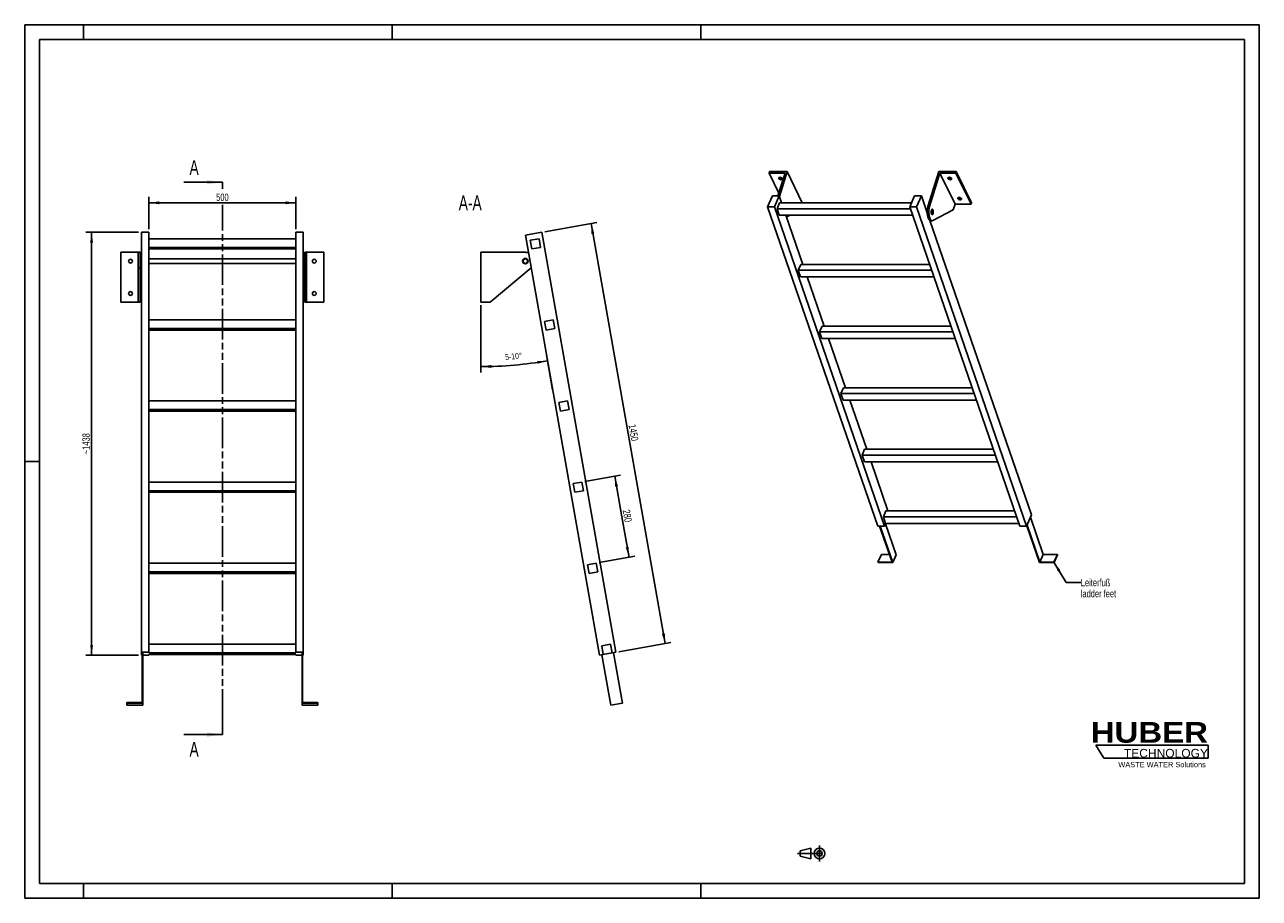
# Model space of a CAD drawing. Header units: millimetres. Extents: x 0 to 4200, y 0 to 2970.
import ezdxf

# ---------------------------------------------------------------- set-up
doc = ezdxf.new("R2010")
doc.units = ezdxf.units.MM
doc.header["$LTSCALE"] = 231
doc.linetypes.add('CENTER', pattern=[0.6, 0.375, -0.075, 0.075, -0.075])
doc.linetypes.add('PHANTOM', pattern=[0.8, 0.45, -0.05, 0.1, -0.05, 0.1, -0.05])
doc.layers.get('0').update_dxf_attribs({"linetype": 'CONTINUOUS'})
for name, color, linetype in [('005_AXIS', 7, 'CONTINUOUS'), ('050_DIMENSIONING', 7, 'CONTINUOUS'), ('053_NOTES', 7, 'CONTINUOUS'), ('HATCHING_BL0', 7, 'CONTINUOUS'), ('HUBER_Logo_BL1', 7, 'CONTINUOUS')]:
    doc.layers.add(name, color=color, linetype=linetype)
doc.styles.get("Standard").update_dxf_attribs({"font": 'txt', "width": 0.7})
doc.styles.add('TEXTSTYLE_2', font='ariblk.ttf')
doc.styles.add('TEXTSTYLE_3', font='arial.ttf')
doc.dimstyles.new('DIMSTYLE_1', dxfattribs={"dimtxt": 25, "dimasz": 35, "dimexe": 2, "dimexo": 1, "dimtad": 1, "dimdec": 1, "dimtxsty": 'STANDARD', "dimblk": '_FILLED', "dimblk1": '_FILLED', "dimblk2": '_FILLED', "dimcen": 0.09, "dimazin": 2, "dimtp": 0.8, "dimtm": 0.8, "dimtfac": 1, "dimtdec": 1, "dimtofl": 0, "dimtmove": 0, "dimatfit": 3, "dimldrblk": '_FILLED', "dimfxl": 1, "dimtolj": 1, "dimarcsym": 0})
doc.dimstyles.new('DIMSTYLE_2', dxfattribs={"dimtxt": 20, "dimasz": 35, "dimexe": 2, "dimexo": 1, "dimgap": 2, "dimtad": 1, "dimdec": 1, "dimtxsty": 'STANDARD', "dimblk": '_FILLED', "dimblk1": '_FILLED', "dimblk2": '_FILLED', "dimcen": 0.09, "dimazin": 2, "dimtp": 0.5, "dimtm": 0.5, "dimtfac": 1, "dimtdec": 1, "dimtofl": 0, "dimtmove": 0, "dimatfit": 3, "dimldrblk": '_FILLED', "dimfxl": 1, "dimtolj": 1, "dimarcsym": 0})
doc.dimstyles.new('DIMSTYLE_3', dxfattribs={"dimtxt": 25, "dimasz": 35, "dimexe": 2, "dimexo": 1, "dimtad": 1, "dimdec": 0, "dimtxsty": 'STANDARD', "dimblk": '_FILLED', "dimblk1": '_FILLED', "dimblk2": '_FILLED', "dimcen": 0.09, "dimazin": 2, "dimtp": 1.2, "dimtm": 1.2, "dimtfac": 1, "dimtdec": 0, "dimtofl": 0, "dimtmove": 0, "dimatfit": 3, "dimldrblk": '_FILLED', "dimfxl": 1, "dimtolj": 1, "dimarcsym": 0})
doc.dimstyles.new('DIMSTYLE_4', dxfattribs={"dimtxt": 25, "dimasz": 35, "dimexe": 2, "dimexo": 1, "dimtad": 1, "dimtxsty": 'STANDARD', "dimblk": '_FILLED', "dimblk1": '_FILLED', "dimblk2": '_FILLED', "dimcen": 0.09, "dimazin": 2, "dimtp": 0.5, "dimtm": 0.5, "dimtfac": 1, "dimtofl": 0, "dimtmove": 0, "dimatfit": 3, "dimldrblk": '_FILLED', "dimfxl": 1, "dimtolj": 1, "dimarcsym": 0})
doc.dimstyles.get("Standard").update_dxf_attribs({"dimtxt": 25, "dimasz": 35, "dimexe": 2, "dimexo": 1, "dimtad": 1, "dimtxsty": 'STANDARD', "dimblk": '_FILLED', "dimblk1": '_FILLED', "dimblk2": '_FILLED', "dimcen": 0.09, "dimazin": 2, "dimtol": 1, "dimtp": 0.01, "dimtm": 0.01, "dimtfac": 1, "dimtofl": 0, "dimtmove": 0, "dimatfit": 3, "dimldrblk": '_FILLED', "dimfxl": 1, "dimtolj": 1, "dimarcsym": 0})

# ---------------------------------------------------------------- blocks, each defined once
blk = doc.blocks.new('HUBER_LOGO_BL1', base_point=(3837.5, 503.7))
at = {"layer": 'HUBER_Logo_BL1', "color": 5, "linetype": 'CONTINUOUS'}
for p, q in [((4026.4, 521), (3643.9, 521)), ((3643.9, 521), (3670.9, 476)), ((4026.4, 521), (4026.4, 476)), ((3670.9, 476), (4026.4, 476))]:
    blk.add_line(p, q, dxfattribs=at)
at = {"layer": 'HUBER_Logo_BL1', "color": 2, "linetype": 'CONTINUOUS', "attachment_point": 3, "line_spacing_factor": 0.78}
for s, insert, char_height, width, style in [('HUBER\\P\\fArial;\\H29.25;TECHNOLOGY ', (4025.4, 599.1), 70.2, 387.672, 'TEXTSTYLE_2'), ('WASTE WATER Solutions', (4018, 463.6), 18, 297.033, 'TEXTSTYLE_3')]:
    blk.add_mtext(s, dxfattribs=dict(at, insert=insert, char_height=char_height, width=width, style=style))
blk = doc.blocks.new('_FILLED')
at = {"color": 0, "linetype": 'BYBLOCK'}
blk.add_solid([(0, 0), (-1, 0.143), (-1, -0.143)], dxfattribs=at)
blk = doc.blocks.new('*D0')
at = {"layer": '050_DIMENSIONING', "color": 2, "linetype": 'CONTINUOUS'}
for p, q in [((422.6, 2274.4), (422.6, 2384.4)), ((422.6, 2364.4), (672.6, 2364.4)), ((922.6, 2364.4), (672.6, 2364.4)), ((922.6, 2274.4), (922.6, 2384.4))]:
    blk.add_line(p, q, dxfattribs=at)
at = {"layer": '050_DIMENSIONING', "color": 2, "linetype": 'CONTINUOUS', "xscale": 35, "yscale": 35, "zscale": 35, "rotation": 180}
blk.add_blockref('_FILLED', (422.6, 2364.4), dxfattribs=at)
at = {"layer": '050_DIMENSIONING', "color": 2, "linetype": 'CONTINUOUS', "xscale": 35, "yscale": 35, "zscale": 35}
blk.add_blockref('_FILLED', (922.6, 2364.4), dxfattribs=at)
at = {"layer": '050_DIMENSIONING', "color": 2, "linetype": 'CONTINUOUS', "insert": (672.6, 2395.7), "char_height": 25, "width": 85.714, "attachment_point": 2, "line_spacing_factor": 0.9}
blk.add_mtext('500', dxfattribs=at)
blk = doc.blocks.new('*D1')
at = {"layer": '050_DIMENSIONING', "color": 2, "linetype": 'CONTINUOUS'}
for p, q in [((1552.2, 2016.2), (1552.2, 1787.7)), ((1775.2, 1847.2), (1796, 1729.2))]:
    blk.add_line(p, q, dxfattribs=at)
for start, end in [(270, 275), (275, 280)]:
    blk.add_arc((1552.2, 3111.8), 1304.1, start, end, dxfattribs=at)
for points in [[(1587.1, 1813.2), (1552.2, 1807.7), (1587.2, 1803.2)], [(1744.9, 1817), (1778.6, 1827.5), (1743.3, 1826.9)]]:
    blk.add_solid(points, dxfattribs=at)
at = {"layer": '050_DIMENSIONING', "color": 2, "linetype": 'CONTINUOUS', "insert": (1662.3, 1852.5), "char_height": 20, "width": 103.571, "attachment_point": 2, "rotation": 5, "line_spacing_factor": 0.9}
blk.add_mtext('5-10\\fgdt;{\\W1.0;{\\fgdt;~}}', dxfattribs=at)
blk = doc.blocks.new('*D2')
at = {"layer": '050_DIMENSIONING', "color": 2, "linetype": 'CONTINUOUS'}
for p, q in [((387.6, 2264.4), (207.6, 2264.4)), ((227.6, 2264.4), (227.6, 1545.5)), ((227.6, 826.6), (227.6, 1545.5)), ((387.6, 826.6), (207.6, 826.6))]:
    blk.add_line(p, q, dxfattribs=at)
at = {"layer": '050_DIMENSIONING', "color": 2, "linetype": 'CONTINUOUS', "xscale": 35, "yscale": 35, "zscale": 35}
for p, rotation in [((227.6, 2264.4), 90), ((227.6, 826.6), 270)]:
    blk.add_blockref('_FILLED', p, dxfattribs=dict(at, rotation=rotation))
at = {"layer": '050_DIMENSIONING', "color": 2, "linetype": 'CONTINUOUS', "insert": (196.3, 1545.5), "char_height": 25, "width": 136.607, "attachment_point": 2, "rotation": 90, "line_spacing_factor": 0.9}
blk.add_mtext('~1438', dxfattribs=at)
blk = doc.blocks.new('*D3')
at = {"layer": '050_DIMENSIONING', "color": 2, "linetype": 'CONTINUOUS'}
for p, q in [((1769.3, 2266.2), (1946.6, 2297.4)), ((1926.9, 2294), (2052.8, 1580)), ((2178.7, 866), (2052.8, 1580)), ((2021.1, 838.2), (2198.4, 869.5))]:
    blk.add_line(p, q, dxfattribs=at)
at = {"layer": '050_DIMENSIONING', "color": 2, "linetype": 'CONTINUOUS', "xscale": 35, "yscale": 35, "zscale": 35}
for p, rotation in [((1926.9, 2294), 100), ((2178.7, 866), 280)]:
    blk.add_blockref('_FILLED', p, dxfattribs=dict(at, rotation=rotation))
at = {"layer": '050_DIMENSIONING', "color": 2, "linetype": 'CONTINUOUS', "insert": (2083.6, 1585.4), "char_height": 25, "width": 107.143, "attachment_point": 2, "rotation": 280, "line_spacing_factor": 0.9}
blk.add_mtext('1450', dxfattribs=at)
blk = doc.blocks.new('*D4')
at = {"layer": '050_DIMENSIONING', "color": 2, "linetype": 'CONTINUOUS'}
for p, q in [((1905.4, 1416.9), (2027, 1438.4)), ((2007.3, 1434.9), (2031.6, 1297)), ((2055.9, 1159.1), (2031.6, 1297)), ((1954, 1141.2), (2075.6, 1162.6))]:
    blk.add_line(p, q, dxfattribs=at)
at = {"layer": '050_DIMENSIONING', "color": 2, "linetype": 'CONTINUOUS', "xscale": 35, "yscale": 35, "zscale": 35}
for p, rotation in [((2007.3, 1434.9), 100), ((2055.9, 1159.1), 280)]:
    blk.add_blockref('_FILLED', p, dxfattribs=dict(at, rotation=rotation))
at = {"layer": '050_DIMENSIONING', "color": 2, "linetype": 'CONTINUOUS', "insert": (2062.4, 1302.4), "char_height": 25, "width": 88.393, "attachment_point": 2, "rotation": 280, "line_spacing_factor": 0.9}
blk.add_mtext('280', dxfattribs=at)
blk = doc.blocks.new('PROJEKTIONSMETHODE_1_BL2', base_point=(2680, 152.5))
at = {"color": 2, "linetype": 'CONTINUOUS'}
for p, q in [((2637.8, 161.7), (2674.5, 170.8)), ((2674.5, 134.2), (2674.5, 170.8)), ((2637.8, 143.3), (2637.8, 161.7)), ((2637.8, 143.3), (2674.5, 134.2))]:
    blk.add_line(p, q, dxfattribs=at)
at = {"color": 2, "linetype": 'CENTER'}
for p, q in [((2703.8, 180), (2703.8, 125)), ((2628.7, 152.5), (2731.3, 152.5))]:
    blk.add_line(p, q, dxfattribs=at)
at = {"color": 2, "linetype": 'CONTINUOUS'}
for radius in [18.3, 9.17]:
    blk.add_circle((2703.8, 152.5), radius, dxfattribs=at)
blk = doc.blocks.new('XSEC_FILLED')
at = {"color": 0, "linetype": 'BYBLOCK'}
blk.add_solid([(0, 0), (-1, 0.143), (-1, -0.143)], dxfattribs=at)
blk = doc.blocks.new('HATCHING_BL0', base_point=(606.8, 1495.6))
at = {"layer": 'HATCHING_BL0', "color": 7, "linetype": 'PHANTOM'}
for p, q in [((672.6, 2411.7), (672.6, 2434.4)), ((672.6, 606.7), (672.6, 2357.4)), ((672.6, 556.7), (672.6, 606.7))]:
    blk.add_line(p, q, dxfattribs=at)
at = {"layer": 'HATCHING_BL0', "color": 7, "linetype": 'CONTINUOUS', "char_height": 50, "width": 64.286, "attachment_point": 1, "line_spacing_factor": 0.9}
for insert in [(560.7, 2509.4), (560.7, 531.7)]:
    blk.add_mtext('A', dxfattribs=dict(at, insert=insert))
at = {"layer": 'HATCHING_BL0', "color": 7, "linetype": 'CONTINUOUS'}
for points in [[(672.6, 2434.4), (541.1, 2434.4)], [(672.6, 556.7), (541.1, 556.7)]]:
    blk.add_leader(points, dimstyle='STANDARD', override={"dimasz": 52.5, "dimtad": 0, "dimldrblk": 'XSEC_FILLED'}, dxfattribs=at)

msp = doc.modelspace()

# ---------------------------------------------------------------- hatches: boundary and pattern name
at = {"linetype": 'CONTINUOUS'}
h = msp.add_hatch(dxfattribs=at)
h.set_pattern_fill('ANSI31', color=2, angle=90, style=0, pattern_type=2)
h.set_pattern_definition([(135, (1552.18, 2111.18), (-239.875, -239.875), [])])
edge = h.paths.add_edge_path()
edge.add_line((1997.963, 834.133), (1968.419, 828.924))
edge.add_line((1968.419, 828.924), (1963.21, 858.468))
edge.add_line((1963.21, 858.468), (1992.754, 863.677))
edge.add_line((1997.963, 834.133), (1992.754, 863.677))
edge = h.paths.add_edge_path()
edge.add_line((1725.312, 2207.655), (1720.102, 2237.199))
edge.add_line((1720.102, 2237.199), (1749.646, 2242.408))
edge.add_line((1754.856, 2212.864), (1749.646, 2242.408))
edge.add_line((1725.312, 2207.655), (1754.856, 2212.864))
edge = h.paths.add_edge_path()
edge.add_line((1773.933, 1931.908), (1768.724, 1961.453))
edge.add_line((1768.724, 1961.453), (1798.268, 1966.662))
edge.add_line((1803.477, 1937.118), (1798.268, 1966.662))
edge.add_line((1773.933, 1931.908), (1803.477, 1937.118))
edge = h.paths.add_edge_path()
edge.add_line((1822.555, 1656.162), (1817.345, 1685.706))
edge.add_line((1817.345, 1685.706), (1846.889, 1690.916))
edge.add_line((1852.099, 1661.372), (1846.889, 1690.916))
edge.add_line((1822.555, 1656.162), (1852.099, 1661.372))
edge = h.paths.add_edge_path()
edge.add_line((1871.176, 1380.416), (1865.967, 1409.96))
edge.add_line((1865.967, 1409.96), (1895.511, 1415.17))
edge.add_line((1900.72, 1385.625), (1895.511, 1415.17))
edge.add_line((1871.176, 1380.416), (1900.72, 1385.625))
edge = h.paths.add_edge_path()
edge.add_line((1919.798, 1104.67), (1914.588, 1134.214))
edge.add_line((1914.588, 1134.214), (1944.132, 1139.424))
edge.add_line((1949.342, 1109.879), (1944.132, 1139.424))
edge.add_line((1919.798, 1104.67), (1949.342, 1109.879))
edge = h.paths.add_edge_path()
edge.add_arc((1703.177, 2166.181), 7.5, 0, 180)
edge.add_arc((1703.177, 2166.181), 7.5, -180, 0)

# ---------------------------------------------------------------- linework, layer by layer
at = {"color": 7, "linetype": 'CONTINUOUS'}
for p, q in [((0, 2970), (4200, 2970)), ((0, 0), (0, 2970)), ((4200, 0), (4200, 2970)), ((2586.576, 2465.79), (2532.234, 2465.79)), ((2586.576, 2465.79), (2562.651, 2388.368)), ((2567.523, 2386.25), (2593.555, 2470.49)), ((3072.797, 2352.207), (3109.349, 2470.49)), ((3113.423, 2465.79), (3078.324, 2352.207)), ((3165.28, 2360.116), (3113.423, 2465.79)), ((3167.766, 2465.79), (3113.423, 2465.79)), ((2527.158, 2350.549), (2543.765, 2388.368)), ((2543.765, 2388.368), (2566.792, 2388.368)), ((2566.792, 2388.368), (2550.184, 2350.549)), ((2559.285, 2344.542), (2568.026, 2364.447)), ((2575.052, 2364.447), (2566.792, 2388.368)), ((3016.818, 2364.447), (2568.026, 2364.447)), ((2645.412, 2364.816), (2645.298, 2364.447)), ((3010.715, 2350.549), (3027.322, 2388.368)), ((3027.322, 2388.368), (3050.349, 2388.368)), ((3050.349, 2388.368), (3033.741, 2350.549)), ((3070.332, 2330.502), (3050.349, 2388.368)), ((3165.28, 2360.116), (3159.08, 2340.05)), ((3165.28, 2360.116), (3219.623, 2360.116)), ((2901.799, 1265.674), (2527.158, 2350.549)), ((2550.184, 2350.549), (2527.158, 2350.549)), ((2924.826, 1265.674), (2550.184, 2350.549)), ((2567.036, 2322.097), (2559.285, 2344.542)), ((3012.789, 2344.542), (2559.285, 2344.542)), ((2567.036, 2322.097), (3020.54, 2322.097)), ((2647.397, 2154.954), (2589.677, 2322.097)), ((2603.104, 2322.097), (2591.715, 2316.196)), ((3385.356, 1265.674), (3010.715, 2350.549)), ((3033.741, 2350.549), (3010.715, 2350.549)), ((3408.383, 1265.674), (3033.741, 2350.549)), ((3159.08, 2340.05), (3089.785, 2304.152)), ((3424.99, 1303.493), (3079.381, 2304.298)), ((3081.949, 2303.559), (3087.475, 2303.559)), ((422.577, 2264.449), (397.577, 2264.449)), ((397.577, 2252.256), (397.577, 2264.449)), ((397.577, 2168.519), (397.577, 2252.256)), ((422.577, 1966.662), (422.577, 2264.449)), ((922.577, 2242.408), (422.577, 2242.408)), ((947.577, 2264.449), (922.577, 2264.449)), ((922.577, 1966.662), (922.577, 2264.449)), ((947.577, 836.477), (947.577, 2264.449)), ((1759.468, 2264.449), (1703.334, 2254.551)), ((1955.124, 826.579), (1703.334, 2254.551)), ((1720.102, 2237.199), (1749.646, 2242.408)), ((1725.312, 2207.655), (1720.102, 2237.199)), ((1754.856, 2212.864), (1749.646, 2242.408)), ((2011.258, 836.477), (1759.468, 2264.449)), ((386.577, 2196.181), (327.577, 2196.181)), ((386.577, 2196.181), (392.577, 2196.181)), ((386.577, 2196.181), (386.577, 2175.431)), ((392.577, 2196.181), (392.577, 2175.431)), ((422.577, 2212.864), (922.577, 2212.864)), ((422.577, 2207.655), (922.577, 2207.655)), ((952.577, 2196.181), (958.577, 2196.181)), ((952.577, 2196.181), (952.577, 2175.431)), ((1017.577, 2196.181), (958.577, 2196.181)), ((958.577, 2196.181), (958.577, 2175.431)), ((1703.177, 2196.181), (1552.177, 2196.181)), ((1725.312, 2207.655), (1754.856, 2212.864)), ((386.577, 2175.431), (386.577, 2173.681)), ((386.577, 2173.681), (386.577, 2166.181)), ((386.577, 2166.181), (386.577, 2158.681)), ((386.577, 2158.681), (386.577, 2156.931)), ((386.577, 2156.931), (386.577, 2143.254)), ((386.577, 2026.181), (386.577, 2143.254)), ((392.577, 2175.431), (392.577, 2166.181)), ((392.577, 2166.181), (392.577, 2156.931)), ((392.577, 2156.931), (392.577, 2143.254)), ((392.577, 2026.181), (392.577, 2143.254)), ((397.577, 2152.209), (397.577, 2168.519)), ((397.577, 2151.467), (397.577, 2152.209)), ((397.577, 2148.554), (397.577, 2151.467)), ((397.577, 2145.081), (397.577, 2148.554)), ((397.577, 2138.411), (397.577, 2145.081)), ((952.577, 2175.431), (952.577, 2166.181)), ((952.577, 2166.181), (952.577, 2156.931)), ((952.577, 2156.931), (952.577, 2143.254)), ((952.577, 2026.181), (952.577, 2143.254)), ((958.577, 2175.431), (958.577, 2173.681)), ((958.577, 2173.681), (958.577, 2166.181)), ((958.577, 2166.181), (958.577, 2158.681)), ((958.577, 2158.681), (958.577, 2156.931)), ((958.577, 2156.931), (958.577, 2143.254)), ((958.577, 2026.181), (958.577, 2143.254)), ((1583.794, 2026.181), (1722.525, 2143.254)), ((2631.63, 2135.049), (2640.37, 2154.954)), ((3078.26, 2154.954), (2640.37, 2154.954)), ((397.577, 2134.013), (397.577, 2138.411)), ((397.577, 2131.294), (397.577, 2134.013)), ((397.577, 2129.815), (397.577, 2131.294)), ((397.577, 2114.383), (397.577, 2129.815)), ((397.577, 2109.174), (397.577, 2114.383)), ((397.577, 836.477), (397.577, 2109.174)), ((2639.381, 2112.604), (2631.63, 2135.049)), ((3085.134, 2135.049), (2631.63, 2135.049)), ((2639.381, 2112.604), (3092.885, 2112.604)), ((2719.741, 1945.461), (2662.022, 2112.604)), ((327.577, 2026.181), (386.577, 2026.181)), ((386.577, 2026.181), (392.577, 2026.181)), ((952.577, 2026.181), (958.577, 2026.181)), ((958.577, 2026.181), (1017.577, 2026.181)), ((1552.177, 2026.181), (1583.794, 2026.181)), ((422.577, 1937.118), (422.577, 1966.662)), ((922.577, 1966.662), (422.577, 1966.662)), ((422.577, 1931.908), (422.577, 1937.118)), ((422.577, 1937.118), (922.577, 1937.118)), ((922.577, 1937.118), (922.577, 1966.662)), ((922.577, 1931.908), (922.577, 1937.118)), ((1768.724, 1961.453), (1798.268, 1966.662)), ((1773.933, 1931.908), (1768.724, 1961.453)), ((1773.933, 1931.908), (1803.477, 1937.118)), ((1803.477, 1937.118), (1798.268, 1966.662)), ((2703.974, 1925.556), (2712.715, 1945.461)), ((3150.604, 1945.461), (2712.715, 1945.461)), ((422.577, 1690.916), (422.577, 1931.908)), ((422.577, 1931.908), (922.577, 1931.908)), ((922.577, 1690.916), (922.577, 1931.908)), ((3157.478, 1925.556), (2703.974, 1925.556)), ((2711.725, 1903.11), (2703.974, 1925.556)), ((2711.725, 1903.11), (3165.229, 1903.11)), ((2792.086, 1735.968), (2734.366, 1903.11)), ((2785.059, 1735.968), (2776.319, 1716.063)), ((3222.949, 1735.968), (2785.059, 1735.968)), ((422.577, 1661.372), (422.577, 1690.916)), ((922.577, 1690.916), (422.577, 1690.916)), ((922.577, 1661.372), (922.577, 1690.916)), ((1817.345, 1685.706), (1846.889, 1690.916)), ((1822.555, 1656.162), (1817.345, 1685.706)), ((1852.099, 1661.372), (1846.889, 1690.916)), ((2784.07, 1693.617), (2776.319, 1716.063)), ((3229.823, 1716.063), (2776.319, 1716.063)), ((2784.07, 1693.617), (3237.574, 1693.617)), ((2864.43, 1526.474), (2806.711, 1693.617)), ((422.577, 1656.162), (422.577, 1661.372)), ((422.577, 1661.372), (922.577, 1661.372)), ((422.577, 1415.17), (422.577, 1656.162)), ((422.577, 1656.162), (922.577, 1656.162)), ((922.577, 1656.162), (922.577, 1661.372)), ((922.577, 1415.17), (922.577, 1656.162)), ((1822.555, 1656.162), (1852.099, 1661.372)), ((2857.404, 1526.474), (2848.663, 1506.57)), ((3295.293, 1526.474), (2857.404, 1526.474)), ((2856.414, 1484.124), (2848.663, 1506.57)), ((3302.167, 1506.57), (2848.663, 1506.57)), ((2856.414, 1484.124), (3309.918, 1484.124)), ((2936.775, 1316.981), (2879.055, 1484.124)), ((422.577, 1385.625), (422.577, 1415.17)), ((922.577, 1415.17), (422.577, 1415.17)), ((922.577, 1385.625), (922.577, 1415.17)), ((1865.967, 1409.96), (1895.511, 1415.17)), ((1871.176, 1380.416), (1865.967, 1409.96)), ((1900.72, 1385.625), (1895.511, 1415.17)), ((422.577, 1380.416), (422.577, 1385.625)), ((422.577, 1385.625), (922.577, 1385.625)), ((422.577, 1139.424), (422.577, 1380.416)), ((422.577, 1380.416), (922.577, 1380.416)), ((922.577, 1380.416), (922.577, 1385.625)), ((922.577, 1139.424), (922.577, 1380.416)), ((1871.176, 1380.416), (1900.72, 1385.625)), ((2929.748, 1316.981), (2921.008, 1297.077)), ((3367.638, 1316.981), (2929.748, 1316.981)), ((3424.99, 1303.493), (3408.383, 1265.674)), ((2924.826, 1265.674), (2901.799, 1265.674)), ((2908.065, 1265.674), (2950.558, 1142.625)), ((2952.917, 1141.129), (2909.907, 1265.674)), ((2928.759, 1274.631), (2921.008, 1297.077)), ((3374.512, 1297.077), (2921.008, 1297.077)), ((2928.759, 1274.631), (2924.826, 1265.674)), ((2964.571, 1167.668), (2928.129, 1273.196)), ((2928.759, 1274.631), (3382.263, 1274.631)), ((3408.383, 1265.674), (3385.356, 1265.674)), ((3408.797, 1266.617), (3452.132, 1141.129)), ((3453.457, 1142.625), (3409.828, 1268.965)), ((3465.112, 1169.165), (3421.482, 1295.505)), ((422.577, 1109.879), (422.577, 1139.424)), ((922.577, 1139.424), (422.577, 1139.424)), ((922.577, 1109.879), (922.577, 1139.424)), ((1914.588, 1134.214), (1944.132, 1139.424)), ((1919.798, 1104.67), (1914.588, 1134.214)), ((1949.342, 1109.879), (1944.132, 1139.424)), ((2914.317, 1169.165), (2902.663, 1142.625)), ((2902.663, 1142.625), (2903.179, 1141.129)), ((2950.558, 1142.625), (2902.663, 1142.625)), ((2903.179, 1141.129), (2952.917, 1141.129)), ((2941.393, 1169.165), (2914.317, 1169.165)), ((2964.571, 1167.668), (2952.917, 1141.129)), ((3452.132, 1141.129), (3501.869, 1141.129)), ((3465.112, 1169.165), (3453.457, 1142.625)), ((3501.352, 1142.625), (3453.457, 1142.625)), ((3513.007, 1169.165), (3465.112, 1169.165)), ((3513.007, 1169.165), (3501.352, 1142.625)), ((3501.869, 1141.129), (3501.352, 1142.625)), ((3513.523, 1167.668), (3501.869, 1141.129)), ((3513.523, 1167.668), (3513.007, 1169.165)), ((422.577, 1104.67), (422.577, 1109.879)), ((422.577, 1109.879), (922.577, 1109.879)), ((422.577, 863.677), (422.577, 1104.67)), ((422.577, 1104.67), (922.577, 1104.67)), ((922.577, 1104.67), (922.577, 1109.879)), ((922.577, 863.677), (922.577, 1104.67)), ((1919.798, 1104.67), (1949.342, 1109.879)), ((422.577, 836.477), (422.577, 863.677)), ((922.577, 863.677), (422.577, 863.677)), ((922.577, 836.477), (922.577, 863.677)), ((1963.21, 858.468), (1992.754, 863.677)), ((1968.419, 828.924), (1963.21, 858.468)), ((1997.963, 834.133), (1992.754, 863.677)), ((397.577, 836.477), (397.577, 826.579)), ((422.577, 836.477), (397.577, 836.477)), ((397.577, 826.579), (399.577, 826.579)), ((399.577, 835.001), (399.577, 665.614)), ((399.577, 835.001), (401.577, 835.001)), ((401.577, 663.645), (401.577, 835.001)), ((401.577, 826.579), (422.577, 826.579)), ((422.577, 834.133), (422.577, 836.477)), ((422.577, 834.133), (922.577, 834.133)), ((422.577, 826.579), (422.577, 828.924)), ((422.577, 828.924), (922.577, 828.924)), ((922.577, 836.477), (922.577, 834.133)), ((947.577, 836.477), (922.577, 836.477)), ((922.577, 828.924), (922.577, 826.579)), ((922.577, 826.579), (943.577, 826.579)), ((943.577, 835.001), (943.577, 663.645)), ((943.577, 835.001), (945.577, 835.001)), ((945.577, 665.614), (945.577, 835.001)), ((945.577, 826.579), (947.577, 826.579)), ((947.577, 826.579), (947.577, 836.477)), ((1968.419, 828.924), (1955.124, 826.579)), ((1963.495, 828.055), (1993.71, 656.699)), ((1997.963, 834.133), (1968.419, 828.924)), ((2011.258, 836.477), (1997.963, 834.133)), ((2002.887, 835.001), (2033.102, 663.645)), ((347.577, 665.614), (347.577, 663.645)), ((399.577, 665.614), (347.577, 665.614)), ((347.577, 656.699), (347.577, 663.645)), ((347.577, 663.645), (401.577, 663.645)), ((347.577, 656.699), (401.577, 656.699)), ((401.577, 656.699), (401.577, 663.645)), ((943.577, 656.699), (943.577, 663.645)), ((943.577, 663.645), (997.577, 663.645)), ((943.577, 656.699), (997.577, 656.699)), ((997.577, 665.614), (945.577, 665.614)), ((997.577, 663.645), (997.577, 665.614)), ((997.577, 656.699), (997.577, 663.645)), ((1993.71, 656.699), (2033.102, 663.645)), ((0, 0), (4200, 0))]:
    msp.add_line(p, q, dxfattribs=at)
at = {"color": 3, "linetype": 'CONTINUOUS'}
for p, q in [((0, 2970), (0, 0)), ((4200, 2970), (0, 2970)), ((200, 2970), (200, 2920)), ((1250, 2970), (1250, 2920)), ((2300, 2970), (2300, 2920)), ((4200, 2970), (4200, 0)), ((0, 1485), (50, 1485)), ((200, 0), (200, 50)), ((1250, 0), (1250, 50)), ((2300, 0), (2300, 50)), ((4200, 0), (0, 0))]:
    msp.add_line(p, q, dxfattribs=at)
at = {"color": 5, "linetype": 'CONTINUOUS'}
for p, q in [((50, 2920), (50, 50)), ((4150, 2920), (50, 2920)), ((4150, 50), (4150, 2920)), ((50, 50), (4150, 50))]:
    msp.add_line(p, q, dxfattribs=at)
at = {"color": 9, "linetype": 'CONTINUOUS'}
for p, q in [((3072.797, 2352.207), (3078.324, 2352.207)), ((392.577, 2143.254), (386.577, 2143.254)), ((958.577, 2143.254), (952.577, 2143.254))]:
    msp.add_line(p, q, dxfattribs=at)
at = {"color": 7, "linetype": 'CONTINUOUS'}
for radius, start, end in [(30, 68.888681, 90), (7.5, 0, 180), (7.5, 180, 360), (30, 310.160401, 311.1227)]:
    msp.add_arc((1703.177, 2166.181), radius, start, end, dxfattribs=at)
for points, knots in [([(3072.797, 2352.207), (3072.068, 2349.847), (3070.953, 2344.757), (3070.186, 2336.798), (3070.279, 2328.592), (3071.082, 2321.906), (3072.177, 2316.942), (3073.165, 2313.632), (3074.322, 2310.707), (3075.625, 2308.219), (3077.054, 2306.212), (3078.591, 2304.721), (3080.228, 2303.781), (3081.396, 2303.559), (3081.949, 2303.559)], [0, 0, 0, 0, 0.1393862, 0.29277846, 0.45027331, 0.60148396, 0.67169736, 0.73686464, 0.7961308, 0.84889737, 0.89493071, 0.93453672, 0.96882886, 1, 1, 1, 1]), ([(3078.324, 2352.207), (3077.594, 2349.847), (3076.479, 2344.757), (3075.713, 2336.798), (3075.805, 2328.592), (3076.608, 2321.906), (3077.703, 2316.942), (3078.692, 2313.632), (3079.848, 2310.707), (3081.151, 2308.219), (3082.58, 2306.212), (3084.118, 2304.721), (3085.754, 2303.781), (3086.922, 2303.559), (3087.475, 2303.559)], [0, 0, 0, 0, 0.1393862, 0.29277846, 0.45027331, 0.60148396, 0.67169736, 0.73686464, 0.7961308, 0.84889737, 0.89493071, 0.93453672, 0.96882886, 1, 1, 1, 1]), ([(3087.475, 2303.559), (3087.865, 2303.559), (3088.669, 2303.665), (3089.421, 2303.963), (3089.785, 2304.152)], [0, 0, 0, 0, 0.48713297, 1, 1, 1, 1])]:
    msp.add_open_spline(points, degree=3, knots=knots, dxfattribs=at)
at = {"layer": '005_AXIS', "color": 7, "linetype": 'CONTINUOUS'}
for p, q in [((2533.686, 2470.49), (2532.234, 2465.79)), ((2532.234, 2465.79), (2565.579, 2397.841)), ((2593.555, 2470.49), (2533.686, 2470.49)), ((2645.412, 2364.816), (2593.555, 2470.49)), ((3169.218, 2470.49), (3109.349, 2470.49)), ((3169.218, 2470.49), (3167.766, 2465.79)), ((3219.623, 2360.116), (3167.766, 2465.79)), ((3221.075, 2364.816), (3169.218, 2470.49)), ((3221.075, 2364.816), (3219.623, 2360.116)), ((3070.64, 2341.059), (3066.686, 2341.059)), ((3087.475, 2341.059), (3085.368, 2341.059)), ((3087.475, 2326.059), (3085.372, 2326.059)), ((327.577, 2196.181), (327.577, 2026.181)), ((1017.577, 2026.181), (1017.577, 2196.181)), ((1552.177, 2196.181), (1552.177, 2026.181)), ((397.577, 2173.681), (392.577, 2173.681)), ((397.577, 2158.681), (392.577, 2158.681)), ((922.577, 2173.681), (422.577, 2173.681)), ((922.577, 2158.681), (422.577, 2158.681)), ((952.577, 2173.681), (947.577, 2173.681)), ((952.577, 2158.681), (947.577, 2158.681))]:
    msp.add_line(p, q, dxfattribs=at)
for centre, radius, start, end in [((360.077, 2166.181), 6.5, 0, 180), ((360.077, 2166.181), 6.5, 180, 360), ((985.077, 2166.181), 6.5, 0, 180), ((985.077, 2166.181), 6.5, 180, 360), ((1703.177, 2166.181), 9.25, 0, 180), ((1703.177, 2166.181), 9.25, 180, 360), ((360.077, 2056.181), 6.5, 0, 180), ((985.077, 2056.181), 6.5, 0, 180), ((360.077, 2056.181), 6.5, 180, 360), ((985.077, 2056.181), 6.5, 180, 360)]:
    msp.add_arc(centre, radius, start, end, dxfattribs=at)
for points, knots in [([(2565.333, 2447.142), (2565.181, 2447.451), (2564.968, 2448.087), (2565.018, 2448.764), (2565.109, 2449.061)], [0, 0, 0, 0, 0.52599001, 1, 1, 1, 1]), ([(2565.109, 2449.061), (2565.17, 2449.258), (2565.357, 2449.646), (2565.8, 2450.145), (2566.391, 2450.555), (2567.396, 2450.993), (2568.925, 2451.245), (2570.912, 2451.118), (2572.941, 2450.591), (2574.807, 2449.715), (2576.323, 2448.58), (2577.067, 2447.63), (2577.307, 2447.142)], [0, 0, 0, 0, 0.04317928, 0.08863393, 0.13810718, 0.19258203, 0.31675071, 0.45771901, 0.606659, 0.75286299, 0.88624344, 1, 1, 1, 1]), ([(2577.53, 2445.222), (2577.469, 2445.025), (2577.283, 2444.637), (2576.84, 2444.138), (2576.248, 2443.728), (2575.243, 2443.29), (2573.715, 2443.038), (2571.727, 2443.165), (2569.698, 2443.692), (2567.832, 2444.569), (2566.316, 2445.704), (2565.572, 2446.653), (2565.333, 2447.142)], [0, 0, 0, 0, 0.04317928, 0.08863393, 0.13810718, 0.19258203, 0.31675071, 0.45771901, 0.606659, 0.75286299, 0.88624344, 1, 1, 1, 1]), ([(2576.702, 2448.05), (2575.936, 2447.833), (2574.212, 2447.706), (2571.643, 2448.187), (2569.25, 2449.239), (2567.898, 2450.317), (2567.388, 2450.928)], [0, 0, 0, 0, 0.23499217, 0.50000086, 0.76500904, 1, 1, 1, 1]), ([(2577.307, 2447.142), (2577.459, 2446.832), (2577.671, 2446.196), (2577.622, 2445.52), (2577.53, 2445.222)], [0, 0, 0, 0, 0.52599001, 1, 1, 1, 1]), ([(3140.996, 2447.142), (3140.844, 2447.451), (3140.631, 2448.087), (3140.681, 2448.764), (3140.773, 2449.061)], [0, 0, 0, 0, 0.52599001, 1, 1, 1, 1]), ([(3140.773, 2449.061), (3140.833, 2449.258), (3141.02, 2449.646), (3141.463, 2450.145), (3142.054, 2450.555), (3143.059, 2450.993), (3144.588, 2451.245), (3146.575, 2451.118), (3148.605, 2450.591), (3150.47, 2449.715), (3151.986, 2448.58), (3152.73, 2447.63), (3152.97, 2447.142)], [0, 0, 0, 0, 0.04317928, 0.08863393, 0.13810718, 0.19258203, 0.31675071, 0.45771901, 0.606659, 0.75286299, 0.88624344, 1, 1, 1, 1]), ([(3153.193, 2445.222), (3153.132, 2445.025), (3152.946, 2444.637), (3152.503, 2444.138), (3151.911, 2443.728), (3150.907, 2443.29), (3149.378, 2443.038), (3147.39, 2443.165), (3145.361, 2443.692), (3143.495, 2444.569), (3141.98, 2445.704), (3141.235, 2446.653), (3140.996, 2447.142)], [0, 0, 0, 0, 0.04317928, 0.08863393, 0.13810718, 0.19258203, 0.31675071, 0.45771901, 0.606659, 0.75286299, 0.88624344, 1, 1, 1, 1]), ([(3152.365, 2448.05), (3151.599, 2447.833), (3149.875, 2447.706), (3147.306, 2448.187), (3144.913, 2449.239), (3143.561, 2450.317), (3143.051, 2450.928)], [0, 0, 0, 0, 0.23499217, 0.50000086, 0.76500904, 1, 1, 1, 1]), ([(3152.97, 2447.142), (3153.122, 2446.832), (3153.335, 2446.196), (3153.285, 2445.52), (3153.193, 2445.222)], [0, 0, 0, 0, 0.52599001, 1, 1, 1, 1]), ([(3174.55, 2378.764), (3174.398, 2379.074), (3174.186, 2379.71), (3174.235, 2380.387), (3174.327, 2380.684)], [0, 0, 0, 0, 0.52599001, 1, 1, 1, 1]), ([(3174.327, 2380.684), (3174.388, 2380.881), (3174.574, 2381.269), (3175.017, 2381.768), (3175.609, 2382.178), (3176.613, 2382.616), (3178.142, 2382.868), (3180.13, 2382.741), (3182.159, 2382.214), (3184.025, 2381.338), (3185.54, 2380.203), (3186.285, 2379.253), (3186.524, 2378.764)], [0, 0, 0, 0, 0.04317928, 0.08863393, 0.13810718, 0.19258203, 0.31675071, 0.45771901, 0.606659, 0.75286299, 0.88624344, 1, 1, 1, 1]), ([(3186.748, 2376.845), (3186.687, 2376.648), (3186.5, 2376.26), (3186.057, 2375.761), (3185.466, 2375.351), (3184.461, 2374.913), (3182.932, 2374.661), (3180.945, 2374.788), (3178.916, 2375.315), (3177.05, 2376.191), (3175.534, 2377.326), (3174.79, 2378.276), (3174.55, 2378.764)], [0, 0, 0, 0, 0.04317928, 0.08863393, 0.13810718, 0.19258203, 0.31675071, 0.45771901, 0.606659, 0.75286299, 0.88624344, 1, 1, 1, 1]), ([(3185.92, 2379.673), (3185.154, 2379.456), (3183.429, 2379.329), (3180.86, 2379.81), (3178.468, 2380.862), (3177.116, 2381.94), (3176.606, 2382.551)], [0, 0, 0, 0, 0.23499217, 0.50000086, 0.76500904, 1, 1, 1, 1]), ([(3186.524, 2378.764), (3186.676, 2378.455), (3186.889, 2377.819), (3186.839, 2377.142), (3186.748, 2376.845)], [0, 0, 0, 0, 0.52599001, 1, 1, 1, 1]), ([(3087.475, 2342.809), (3087.287, 2342.809), (3086.885, 2342.724), (3086.332, 2342.37), (3085.819, 2341.814), (3085.148, 2340.751), (3084.494, 2338.992), (3084.006, 2336.532), (3083.819, 2333.799), (3083.952, 2331.044), (3084.39, 2328.52), (3084.91, 2326.978), (3085.236, 2326.313)], [0, 0, 0, 0, 0.03139335, 0.06653602, 0.10789214, 0.15653911, 0.27536242, 0.41788486, 0.57383792, 0.73088447, 0.87653107, 1, 1, 1, 1]), ([(3087.475, 2341.059), (3087.322, 2341.059), (3086.996, 2340.99), (3086.548, 2340.703), (3086.132, 2340.252), (3085.588, 2339.39), (3085.058, 2337.965), (3084.662, 2335.969), (3084.511, 2333.753), (3084.618, 2331.52), (3084.974, 2329.473), (3085.395, 2328.223), (3085.66, 2327.684)], [0, 0, 0, 0, 0.03139336, 0.06653604, 0.10789215, 0.1565391, 0.27536241, 0.41788485, 0.57383792, 0.73088447, 0.87653103, 1, 1, 1, 1]), ([(3085.236, 2326.313), (3085.382, 2326.016), (3085.685, 2325.483), (3086.232, 2324.832), (3086.828, 2324.412), (3087.27, 2324.309), (3087.475, 2324.309)], [0, 0, 0, 0, 0.31594759, 0.58208421, 0.80455749, 1, 1, 1, 1]), ([(3085.66, 2327.684), (3085.778, 2327.443), (3086.024, 2327.011), (3086.467, 2326.483), (3086.951, 2326.143), (3087.309, 2326.059), (3087.475, 2326.059)], [0, 0, 0, 0, 0.31594789, 0.58208425, 0.80455749, 1, 1, 1, 1]), ([(3089.714, 2340.805), (3089.568, 2341.103), (3089.265, 2341.636), (3088.718, 2342.287), (3088.122, 2342.706), (3087.68, 2342.809), (3087.475, 2342.809)], [0, 0, 0, 0, 0.31594759, 0.58208421, 0.80455749, 1, 1, 1, 1]), ([(3089.291, 2339.434), (3089.172, 2339.675), (3088.926, 2340.108), (3088.483, 2340.636), (3087.999, 2340.976), (3087.641, 2341.059), (3087.475, 2341.059)], [0, 0, 0, 0, 0.31594789, 0.58208425, 0.80455749, 1, 1, 1, 1]), ([(3087.475, 2324.309), (3087.663, 2324.309), (3088.065, 2324.394), (3088.618, 2324.749), (3089.132, 2325.304), (3089.802, 2326.368), (3090.456, 2328.126), (3090.944, 2330.587), (3091.131, 2333.32), (3090.998, 2336.074), (3090.56, 2338.598), (3090.04, 2340.14), (3089.714, 2340.805)], [0, 0, 0, 0, 0.03139335, 0.06653602, 0.10789214, 0.15653911, 0.27536242, 0.41788486, 0.57383792, 0.73088447, 0.87653107, 1, 1, 1, 1]), ([(3087.475, 2326.059), (3087.628, 2326.059), (3087.954, 2326.128), (3088.402, 2326.415), (3088.818, 2326.866), (3089.362, 2327.728), (3089.892, 2329.154), (3090.288, 2331.149), (3090.439, 2333.365), (3090.332, 2335.598), (3089.976, 2337.645), (3089.555, 2338.895), (3089.291, 2339.434)], [0, 0, 0, 0, 0.03139336, 0.06653604, 0.10789215, 0.1565391, 0.27536241, 0.41788485, 0.57383792, 0.73088447, 0.87653103, 1, 1, 1, 1])]:
    msp.add_open_spline(points, degree=3, knots=knots, dxfattribs=at)

# ---------------------------------------------------------------- block references
at = {"color": 2, "linetype": 'CONTINUOUS'}
msp.add_blockref('PROJEKTIONSMETHODE_1_BL2', (2680, 152.5), dxfattribs=at)
at = {"layer": 'HATCHING_BL0'}
msp.add_blockref('HATCHING_BL0', (606.827, 1495.574), dxfattribs=at)
at = {"layer": 'HUBER_Logo_BL1'}
msp.add_blockref('HUBER_LOGO_BL1', (3837.497, 503.742), dxfattribs=at)

# ---------------------------------------------------------------- texts
at = {"layer": '053_NOTES', "color": 2, "linetype": 'CONTINUOUS', "line_spacing_factor": 0.9}
for s, insert, char_height, width, attachment_point in [('A-A', (1554.695, 2389.449), 50, 196.42857, 3), ('Leiterfuß\\Pladder feet', (3592.755, 1085.975), 25, 283.03571, 1)]:
    msp.add_mtext(s, dxfattribs=dict(at, insert=insert, char_height=char_height, width=width, attachment_point=attachment_point))

# ---------------------------------------------------------------- dimensions: what is measured, and where the dimension line sits
at = {"layer": '050_DIMENSIONING', "color": 2, "linetype": 'CONTINUOUS'}
dim = msp.add_linear_dim(base=(922.577, 2364.449), p1=(422.577, 2273.449), p2=(922.577, 2273.449), dimstyle='DIMSTYLE_1', dxfattribs=at)
dim.commit()
dim.dimension.update_dxf_attribs({"geometry": '*D0', "text_midpoint": (669.006, 2364.449), "dimtype": 160})
for base, p1, p2, angle, dimstyle, picture, middle in [((1926.886, 2293.969), (2020.121, 838.04), (1768.332, 2266.011), 100, 'DIMSTYLE_3', '*D3', (2052.16, 1583.5)), ((2055.908, 1159.133), (1904.374, 1416.733), (1952.996, 1140.986), 280, 'DIMSTYLE_4', '*D4', (2030.977, 1300.523))]:
    dim = msp.add_linear_dim(base=base, p1=p1, p2=p2, angle=angle, dimstyle=dimstyle, dxfattribs=at)
    dim.commit()
    dim.dimension.update_dxf_attribs({"geometry": picture, "text_midpoint": middle, "dimtype": 160})
dim = msp.add_linear_dim(base=(227.577, 826.579), p1=(388.577, 2264.449), p2=(388.577, 826.579), angle=270, text='~<>', dimstyle='DIMSTYLE_3', dxfattribs=at)
dim.commit()
dim.dimension.update_dxf_attribs({"geometry": '*D2', "text_midpoint": (227.577, 1545.514), "dimtype": 160})
dim = msp.add_angular_dim_2l(base=(1665.835, 1812.688), line1=((1552.177, 2030.222), (1552.177, 2017.181)), line2=((1772.717, 1861.061), (1774.982, 1848.219)), text='5-<>', dimstyle='DIMSTYLE_2', dxfattribs=at)
dim.commit()
dim.dimension.update_dxf_attribs({"geometry": '*D1', "text_midpoint": (1665.835, 1812.688), "dimtype": 162})

# ---------------------------------------------------------------- leaders
at = {"layer": '053_NOTES', "color": 2, "linetype": 'CONTINUOUS'}
msp.add_leader([(3501.352, 1142.625), (3542.755, 1073.475), (3592.755, 1073.475)], dimstyle='STANDARD', override={"dimtad": 0}, dxfattribs=at)

doc.saveas('drawing.dxf')
